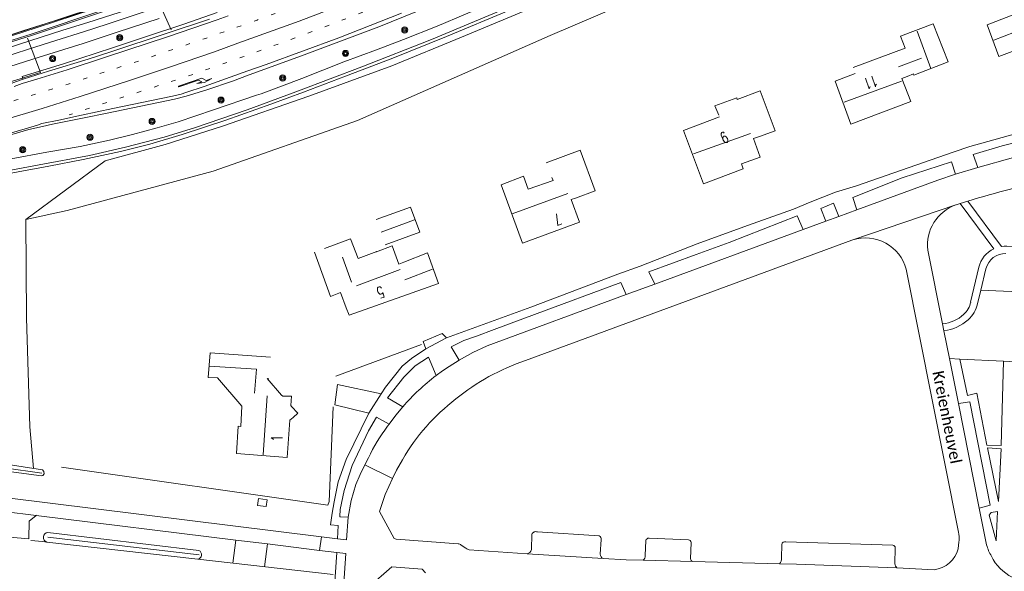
# Model space of a CAD drawing. Extents: x 177628 to 188968, y 384226 to 390673.
# Tile 85 of 256: x 182301 to 182519, y 386346 to 386467. Entities that reach past the tile are written whole.
import ezdxf

# ---------------------------------------------------------------- set-up
doc = ezdxf.new("R2010")
doc.units = 0
doc.linetypes.add('VW-1-3_STREEP', pattern=[4, 1, -3])
for name, color, linetype, lineweight in [('1220', 253, 'Continuous', 13), ('2901', 253, 'Continuous', 13), ('4502', 253, 'Continuous', 13), ('B-AF-CULT-GD', 253, 'HEKWERK', 13), ('B-AF-RAST-GD', 253, 'HEKWERK', 13), ('B-BP-BOOM-GD', 253, 'Continuous', 13), ('B-GB-BOUW-GD', 14, 'Continuous', 13), ('B-GB-NOKL-GD', 14, 'Continuous', 13), ('B-MK-BLOKLG-GD', 253, 'VW-1-3_STREEP', 13), ('B-MK-PIJL-GD', 253, 'Continuous', 13), ('B-MK-STRP-GD', 253, 'Continuous', 13), ('B-TR-SLOO-GD', 253, 'Continuous', 13), ('B-VH-FPAD-GD', 8, 'Continuous', 13), ('B-VH-GOOT-GD', 253, 'Continuous', 13), ('B-VH-HFDR-GD', 8, 'Continuous', 13), ('B-WT-HDUIK-GD', 253, 'Continuous', 13), ('B02_T', 14, 'Continuous', 9), ('T03_F', 253, 'Continuous', 9), ('T04_F', 253, 'HAAG', 9), ('T04_T', 253, 'HAAG', 9), ('T07_F', 253, 'Continuous', 9), ('T09_F', 253, 'Continuous', 9), ('T22_F', 253, 'Continuous', 9), ('V00_F', 8, 'Continuous', 9), ('V00_T', 8, 'Continuous', 9), ('Z06', 7, 'Continuous', 9)]:
    doc.layers.add(name, color=color, linetype=linetype, lineweight=lineweight)
doc.styles.add('Legend', font='calibri.ttf')
doc.styles.add('ROMANS', font='ROMANS.shx', dxfattribs={"oblique": 45})
doc.linetypes.add('HAAG', pattern='A,4,-1,[5,TOPOCAD.SHX,S=0.35,R=0,X=-0.35,Y=-0.35],-1', length=6)
doc.linetypes.add('HEKWERK', pattern='A,7,-1.5,[1,ProvNB.shx,S=0.75,R=0,X=0,Y=0],-1.5', length=10)

# ---------------------------------------------------------------- blocks, each defined once
blk = doc.blocks.new('2901_2901', base_point=(177628.113717, 385871.174588))
at = {"layer": '2901'}
for radius in [0.675, 0.45, 0.225]:
    blk.add_circle((177628.113717, 385871.174588), radius, dxfattribs=at)
blk = doc.blocks.new('1220_1220', base_point=(177627.545238, 385871.174588))
at = {"layer": '1220'}
blk.add_polyline3d([(177627.545238, 385871.174588, 0), (177627.545238, 385871.249588, 0), (177632.995238, 385871.249588, 0), (177633.745238, 385870.499588, 0), (177635.045238, 385870.499588, 0), (177633.245238, 385870.199588, 0), (177631.545238, 385870.499588, 0), (177632.745238, 385870.499588, 0), (177632.145238, 385871.099588, 0), (177627.545238, 385871.099588, 0)], close=True, dxfattribs=at)

msp = doc.modelspace()

# ---------------------------------------------------------------- linework, layer by layer
at = {"layer": 'B-AF-CULT-GD', "flags": 128}
for points in [[(182592.045, 386543.678), (182568.36, 386534.949), (182536.757, 386523.302), (182512.045, 386513.47), (182492.644, 386505.492), (182476.388, 386498.646), (182460.107, 386490.487), (182442.955, 386482.648), (182430.695, 386477.589), (182415.753, 386470.736), (182398.65, 386463.568), (182383.231, 386457.264), (182364.878, 386450.555), (182345.821, 386443.961), (182333.14, 386439.915), (182319.88, 386436.287), (182302.345, 386423.339)], [(182311.543, 386425.313), (182343.769, 386434.016), (182375.676, 386445.193), (182418.251, 386463.967), (182443.733, 386474.941), (182469.451, 386486.11), (182497.782, 386500.481), (182511.151, 386507.035), (182530.066, 386514.599), (182535.814, 386515.412), (182538.448, 386515.542), (182540.23, 386515.659), (182541.733, 386515.886), (182549.042, 386517.768), (182563.297, 386523.125), (182576.683, 386528.014), (182584.212, 386530.543), (182592.235, 386533.139), (182593.29, 386533.3), (182594.153, 386533.311), (182595.062, 386533.284), (182595.737, 386533.223), (182596.507, 386533.067), (182597.029, 386532.954), (182598.479, 386532.555), (182600.066, 386532.362), (182601.058, 386532.452), (182607.739, 386534.404)], [(182311.543, 386425.313), (182302.345, 386423.339)], [(182302.345, 386423.339), (182302.556, 386401.588), (182303.279, 386377.53), (182304.054, 386368.358)]]:
    msp.add_lwpolyline(points, dxfattribs=at)
at = {"layer": 'B-AF-RAST-GD', "flags": 128}
msp.add_lwpolyline([(182234.542, 386475.395), (182234.861, 386465.007), (182234.828, 386448.846), (182235.083, 386443.957), (182235.093, 386443.773), (182235.107, 386443.498), (182235.951, 386443.66), (182240.648, 386444.712), (182246.767, 386446.224), (182254.804, 386448.757), (182265.682, 386452.503), (182276.329, 386456.308), (182290.437, 386461.266), (182304.851, 386465.933), (182316.951, 386469.917), (182327.528, 386473.159), (182337.223, 386476.511), (182349.926, 386481.118), (182360.712, 386485.07), (182372.457, 386489.636), (182384.976, 386494.662), (182395.461, 386498.982), (182405.642, 386503.327), (182416.034, 386508.03), (182427.013, 386513.243), (182437.133, 386518.259), (182449.269, 386524.491), (182459.687, 386530.079), (182471.066, 386536.495), (182481.608, 386542.506), (182487.175, 386545.762), (182490.791, 386548.116), (182495.983, 386551.519), (182500.822, 386554.695), (182508.24, 386559.602), (182516.279, 386564.855), (182523.675, 386570.042), (182531.376, 386575.33), (182541.503, 386582.312), (182553.518, 386590.527), (182565.33, 386598.61), (182570.054, 386601.775), (182580.464, 386608.995), (182593.183, 386618.257), (182602.232, 386625.274), (182615.092, 386635.154), (182626.254, 386644.102), (182633.557, 386650.592), (182639.615, 386656.18), (182647.503, 386664.87), (182655.824, 386674.458)], dxfattribs=at)
at = {"layer": 'B-GB-BOUW-GD', "flags": 128}
for points in [[(182525.096, 386470.246), (182514.729, 386466.338), (182517.35, 386459.345), (182522.663, 386461.307), (182524.639, 386455.687), (182529.993, 386457.667), (182530.684, 386457.884), (182530.789, 386457.616), (182534.143, 386458.935), (182533.997, 386459.343), (182535.37, 386459.94), (182535.176, 386460.569), (182537.353, 386461.407), (182534.879, 386467.97)], [(182485.165, 386456.879), (182496.615, 386461.183), (182495.604, 386463.812), (182502.798, 386466.535), (182506.17, 386458.147), (182498.578, 386455.202), (182498.492, 386455.49), (182497.08, 386454.889), (182495.921, 386454.467), (182497.863, 386449.364), (182484.667, 386444.363), (182481.199, 386453.884), (182485.588, 386455.587)], [(182455.457, 386446.356), (182454.613, 386448.454), (182459.426, 386450.211), (182459.563, 386449.814), (182464.627, 386451.735), (182467.894, 386442.913), (182464.428, 386441.65), (182463.119, 386441.191), (182464.599, 386437.095), (182460.481, 386435.585), (182460.867, 386434.526), (182452.059, 386431.171), (182447.645, 386442.995), (182455.638, 386445.959)], [(182417.334, 386435.859), (182424.82, 386438.612), (182428.176, 386429.668), (182423.847, 386428.038), (182422.856, 386427.757), (182424.72, 386422.701), (182412.073, 386418.102), (182407.354, 386431.003), (182412.339, 386432.867), (182413.391, 386430.02), (182418.877, 386431.961), (182418.592, 386432.607)], [(182379.774, 386423.286), (182387.351, 386426.073), (182389.405, 386420.509), (182381.778, 386417.691)], [(182366.125, 386416.102), (182369.697, 386406.28), (182371.9, 386407.179), (182373.141, 386403.803), (182373.819, 386402.207), (182393.533, 386409.167), (182391.139, 386415.932), (182385.89, 386413.909), (182384.75, 386413.484), (182383.3, 386417.509), (182379.835, 386416.189), (182379.904, 386416.238), (182375.764, 386414.695), (182374.082, 386419.059), (182368.371, 386416.882)], [(182356.435, 386392.914), (182343.073, 386393.883), (182342.666, 386388.453), (182344.701, 386388.343), (182350.13, 386382.117), (182349.893, 386377.644), (182349.287, 386377.706), (182348.914, 386371.665), (182360.148, 386370.743), (182360.716, 386378.973), (182361.425, 386379.59), (182362.475, 386380.524), (182361.076, 386382.028), (182360.907, 386382.229), (182361.048, 386384.292), (182359.18, 386384.33), (182358.881, 386384.506), (182355.692, 386388.18), (182356.099, 386388.129)]]:
    msp.add_lwpolyline(points, dxfattribs=at)
at = {"layer": 'B-GB-NOKL-GD', "flags": 128}
for points in [[(182499.276, 386464.88), (182502.283, 386456.692)], [(182523.111, 386465.539), (182516.212, 386462.944)], [(182495.132, 386457.002), (182500.226, 386458.927)], [(182483.163, 386449.254), (182495.846, 386453.89)], [(182462.467, 386442.309), (182449.912, 386437.797)], [(182409.85, 386424.545), (182422.139, 386429.086)], [(182388.271, 386423.238), (182380.882, 386420.514)], [(182372.328, 386414.967), (182374.29, 386409.444)], [(182375.404, 386408.656), (182385.067, 386412.254)], [(182386.12, 386410.02), (182392.234, 386412.339)], [(182352.913, 386384.97), (182353.307, 386390.247), (182342.955, 386390.968)], [(182355.694, 386384.391), (182354.8, 386371.359)]]:
    msp.add_lwpolyline(points, dxfattribs=at)
at = {"layer": 'B-MK-BLOKLG-GD', "flags": 128}
for points in [[(182318.716, 386455.53), (182327.316, 386458.319), (182335.117, 386460.942), (182342.273, 386463.395), (182348.103, 386465.452), (182353.478, 386467.349), (182364.895, 386471.566), (182376.263, 386475.949), (182387.375, 386480.349), (182398.515, 386484.974), (182409.451, 386489.627), (182420.569, 386494.436), (182431.358, 386499.311), (182440.204, 386503.438), (182442.347, 386504.438), (182453.094, 386509.644), (182463.608, 386514.868), (182471.008, 386518.669), (182478.043, 386522.39), (182485.184, 386526.18), (182492.171, 386529.966), (182499.022, 386533.698), (182506.395, 386537.704)], [(182464.573, 386507.98), (182457.084, 386504.225), (182450.113, 386500.823), (182443.018, 386497.468), (182442.654, 386497.296), (182431.701, 386492.246), (182420.649, 386487.294), (182410.051, 386482.68), (182398.877, 386477.97), (182387.891, 386473.457), (182376.817, 386469.077), (182365.694, 386464.848), (182354.426, 386460.698), (182350.312, 386459.247), (182339.358, 386455.386), (182311.95, 386446.426)], [(182268.963, 386440.8), (182288.281, 386446.158), (182300.343, 386449.719), (182311.729, 386453.237), (182318.716, 386455.53)]]:
    msp.add_lwpolyline(points, dxfattribs=at)
at = {"layer": 'B-MK-STRP-GD', "flags": 128}
for points in [[(182297.4, 386445.251), (182305.955, 386447.852), (182314.372, 386450.503), (182325.495, 386454.073), (182334.36, 386457.024), (182344.092, 386460.365), (182349.247, 386462.24), (182362.748, 386467.151), (182380.541, 386473.979)], [(182320.168, 386459.206), (182333.886, 386463.71), (182344.639, 386467.404), (182347.091, 386468.295)], [(182321.615, 386447.822), (182334.765, 386450.558), (182336.683, 386451.007), (182337.702, 386451.341), (182341.743, 386452.698), (182351.426, 386456.117), (182355.508, 386457.558), (182371.502, 386463.469), (182385.404, 386468.875)], [(182320.168, 386459.206), (182311.498, 386456.386), (182304.782, 386454.315), (182301.578, 386453.338), (182299.797, 386452.687)], [(182285.747, 386438.543), (182302.203, 386443.345), (182304.96, 386444.183), (182305.895, 386444.494), (182309.685, 386445.273), (182314.652, 386446.327), (182321.615, 386447.822)]]:
    msp.add_lwpolyline(points, dxfattribs=at)
at = {"layer": 'B-TR-SLOO-GD', "flags": 128}
for points in [[(182233.99, 386473.294), (182234.063, 386457.593), (182234.199, 386443.593), (182234.212, 386442.262), (182234.574, 386442.1), (182246.183, 386444.832), (182262.501, 386449.986), (182277.315, 386455.359), (182293.729, 386461.132), (182303.764, 386464.301), (182350.588, 386480.055)], [(182350.616, 386479.734), (182303.86, 386464.045), (182293.752, 386460.836), (182277.462, 386455.093), (182262.521, 386449.687), (182246.274, 386444.559), (182234.777, 386441.872), (182216.685, 386437.62), (182202.421, 386434.844), (182182.929, 386431.205)], [(182317.01, 386469.725), (182304.912, 386465.742), (182290.499, 386461.076), (182276.396, 386456.12), (182265.749, 386452.315), (182254.864, 386448.566), (182246.827, 386446.033), (182240.691, 386444.517), (182235.995, 386443.464), (182235.413, 386443.325), (182235.058, 386443.327), (182234.908, 386443.487), (182234.895, 386443.733)], [(182316.045, 386466.794), (182326.68, 386470.203)], [(182177.341, 386428.921), (182191.003, 386431.638), (182204.886, 386434.234), (182219.343, 386437.322), (182231.406, 386439.964), (182242.527, 386442.682), (182252.321, 386445.191), (182261.757, 386448.317), (182271.956, 386451.922), (182285.715, 386456.893), (182292.208, 386459.094), (182300.725, 386461.952), (182310.525, 386465.131), (182316.045, 386466.794)]]:
    msp.add_lwpolyline(points, dxfattribs=at)
at = {"layer": 'B-VH-FPAD-GD', "flags": 128}
for points in [[(182405.75, 386471.282), (182393.22, 386466), (182385.839, 386463.074), (182379.876, 386460.806), (182372.665, 386458.17), (182363.341, 386454.438), (182354.361, 386451.099), (182353.336, 386450.748), (182343.876, 386447.503), (182336.041, 386444.918), (182331.359, 386443.533), (182325.917, 386442.092), (182320.875, 386440.841)], [(182409.09, 386469.486), (182395.331, 386463.735), (182383.464, 386458.924), (182373.003, 386454.937), (182363.734, 386451.419), (182356.518, 386448.806), (182346.562, 386445.279), (182336.883, 386442.093), (182329.759, 386439.934), (182323.325, 386438.334), (182315.052, 386436.56)], [(182320.347, 386466.436), (182330.748, 386469.892)], [(182331.808, 386467.733), (182322.532, 386464.702)], [(182296.531, 386458.877), (182302.955, 386460.907), (182309.02, 386462.871), (182315.089, 386464.751), (182320.347, 386466.436)], [(182322.532, 386464.702), (182315.08, 386462.204), (182305.318, 386459.162), (182297.255, 386456.622)], [(182320.875, 386440.841), (182314.415, 386439.444), (182307.007, 386438.174), (182299.147, 386436.74)], [(182315.052, 386436.56), (182307.462, 386435.116), (182300.656, 386433.822), (182293.301, 386432.48), (182293.127, 386433.09)]]:
    msp.add_lwpolyline(points, dxfattribs=at)
at = {"layer": 'B-VH-GOOT-GD', "flags": 128}
for points in [[(182316.415, 386437.435), (182324.399, 386439.257), (182332.913, 386441.506), (182339.84, 386443.67), (182351.286, 386447.55), (182354.106, 386448.585), (182362.627, 386451.711), (182376.574, 386457.053), (182392.031, 386463.04), (182411.903, 386471.35)], [(182342.935, 386467.529), (182333.351, 386464.39), (182321.182, 386460.349), (182316.141, 386458.703)], [(182301.781, 386454.313), (182307.398, 386456.088), (182316.141, 386458.703)], [(182293.127, 386433.09), (182305.317, 386435.38), (182316.415, 386437.435)]]:
    msp.add_lwpolyline(points, dxfattribs=at)
at = {"layer": 'B-VH-HFDR-GD', "flags": 128}
for points in [[(182319.992, 386446.695), (182327.817, 386448.322), (182335.236, 386449.879), (182337.795, 386450.558), (182342.372, 386451.976), (182348.053, 386453.899), (182351.738, 386455.239), (182363.273, 386459.435), (182380.331, 386465.866), (182394.752, 386471.665)], [(182321.545, 386461.251), (182328.616, 386463.556), (182337.292, 386466.475), (182344.676, 386469.055)], [(182321.545, 386461.251), (182310.69, 386457.717), (182301.58, 386454.903), (182301.781, 386454.313)], [(182296.03, 386452.21), (182301.138, 386454.11), (182301.781, 386454.313)], [(182296.784, 386441.339), (182303.045, 386443.227), (182306.029, 386443.887), (182308.239, 386444.375), (182315.641, 386445.868), (182319.992, 386446.695)]]:
    msp.add_lwpolyline(points, dxfattribs=at)
at = {"layer": 'B-WT-HDUIK-GD', "flags": 128}
for points in [[(182331.231, 386472.471), (182334.512, 386465.194)], [(182302.768, 386463.35), (182305.645, 386455.803), (182254.756, 386440.002)]]:
    msp.add_lwpolyline(points, dxfattribs=at)
at = {"layer": 'B02_T', "linetype": 'Continuous'}
msp.add_lwpolyline([(182355.674, 386361.421), (182355.478, 386359.908), (182353.555, 386360.182), (182353.77, 386361.692), (182355.674, 386361.421)], dxfattribs=at)
at = {"layer": 'T03_F', "linetype": 'Continuous'}
msp.add_lwpolyline([(182310.225, 386368.636), (182369.08, 386360.263), (182369.389, 386361.03), (182370.308, 386381.98)], dxfattribs=at)
at = {"layer": 'T04_F', "linetype": 'HAAG'}
for points in [[(182370.864, 386388.691), (182389.803, 386395.713)], [(182306.095, 386352.191), (182303.466, 386352.448)]]:
    msp.add_lwpolyline(points, dxfattribs=at)
at = {"layer": 'T04_T', "linetype": 'HAAG'}
for points in [[(182306.095, 386352.191), (182307.016, 386352.087)], [(182307.018, 386352.086), (182340.344, 386348.306)], [(182340.346, 386348.306), (182370.29, 386344.91)]]:
    msp.add_lwpolyline(points, dxfattribs=at)
at = {"layer": 'T07_F', "linetype": 'Continuous'}
for points in [[(182297.596, 386368.472), (182305.942, 386367.295)], [(182307.218, 386353.137), (182340.664, 386349.247)]]:
    msp.add_lwpolyline(points, dxfattribs=at)
at = {"layer": 'T09_F', "linetype": 'Continuous'}
for points in [[(182336.286, 386476.092), (182312.985, 386468.535), (182301.936, 386465.076), (182280.57, 386458.096), (182261.1, 386451.525)], [(182297.5, 386369.33), (182306.062, 386368.017), (182306.355, 386367.681), (182306.403, 386367.159), (182306.128, 386366.806), (182305.837, 386366.697), (182297.522, 386367.843), (182297.06, 386368.163), (182296.951, 386368.592), (182297.148, 386369.098), (182297.5, 386369.33)], [(182307.274, 386354.18), (182340.583, 386350.221)], [(182307.018, 386352.086), (182307.016, 386352.087)], [(182340.346, 386348.306), (182340.344, 386348.306)]]:
    msp.add_lwpolyline(points, dxfattribs=at)
at = {"layer": 'T09_F', "linetype": 'Continuous', "extrusion": (0, 0, -1)}
for centre, radius, start, end in [((-182307.311, 386353.113), 1.068, 286.02733, 88.02724), ((-182340.202, 386349.296), 1, 112.36314, 261.74695)]:
    msp.add_arc(centre, radius, start, end, dxfattribs=at)
at = {"layer": 'T22_F', "linetype": 'Continuous'}
for points in [[(182394.365, 386398.124), (182390.149, 386396.404)], [(182370.678, 386382.406), (182371.2, 386386.905)]]:
    msp.add_lwpolyline(points, dxfattribs=at)
at = {"layer": 'V00_F', "linetype": 'Continuous'}
for points in [[(182510.891, 386439.469), (182523.371, 386442.909), (182539.479, 386446.712), (182543.704, 386448.128), (182552.572, 386449.959), (182565.992, 386453.136), (182595.197, 386459.739), (182603.963, 386461.957), (182612.554, 386463.567)], [(182545.173, 386442.732), (182544.502, 386445.917), (182536.22, 386444.041), (182518.063, 386439.574), (182511.648, 386437.639), (182512.691, 386434.773)], [(182485.916, 386430.762), (182507.256, 386438.199)], [(182507.787, 386433.317), (182506.903, 386436.059), (182495.991, 386432.505), (182485.091, 386428.192), (182485.987, 386425.472)], [(182481.229, 386429.324), (182475.649, 386427.15), (182471.949, 386425.583), (182461.803, 386422.03), (182450.686, 386417.944), (182438.119, 386412.983), (182433.136, 386411.238), (182413.93, 386403.969), (182395.316, 386397.188)], [(182481.997, 386424.005), (182480.819, 386426.895), (182478.009, 386425.764), (182479.143, 386422.955)], [(182516.231, 386416.854), (182508.797, 386426.844)], [(182510.477, 386427.366), (182517.904, 386417.365)], [(182474.092, 386421.098), (182472.778, 386424.107), (182457.732, 386418.266), (182450.445, 386415.561), (182440.004, 386411.749), (182441.336, 386409.053)], [(182398.093, 386392.255), (182396.33, 386395.23), (182399.14, 386396.565), (182401.94, 386397.533), (182405.853, 386399.059), (182414.763, 386402.307), (182433.829, 386409.396), (182435.013, 386406.728)], [(182395.316, 386397.188), (182390.78, 386394.763)], [(182394.365, 386398.124), (182395.316, 386397.188)], [(182390.149, 386396.404), (182390.78, 386394.763)], [(182390.78, 386394.763), (182387.607, 386392.644), (182385.525, 386390.912), (182381.866, 386386.273), (182380.904, 386384.806)], [(182385.669, 386381.964), (182382.279, 386383.92), (182385.891, 386388.484), (182388.401, 386390.995), (182391.357, 386392.934), (182393.029, 386388.855)], [(182518.393, 386392), (182517.823, 386373.395), (182514.649, 386373.52), (182512.463, 386385.006), (182510.435, 386384.488), (182508.731, 386392.494)], [(182508.731, 386392.494), (182518.393, 386392)], [(182380.904, 386384.806), (182371.2, 386386.905)], [(182380.904, 386384.806), (182378.138, 386380.524)], [(182370.678, 386382.406), (182378.138, 386380.524)], [(182513.023, 386359.55), (182515.407, 386360.216), (182510.952, 386383.081), (182508.418, 386382.661)], [(182378.138, 386380.524), (182373.117, 386370.355), (182371.363, 386365.414), (182370.512, 386360.966)], [(182373.603, 386357.599), (182371.819, 386357.678), (182371.77, 386357.758), (182371.802, 386359.31), (182372.675, 386363.444), (182374.489, 386369), (182378.065, 386376.655), (182379.825, 386379.675), (182382.639, 386378.131)], [(182517.858, 386372.65), (182514.848, 386372.915), (182517.273, 386361.013), (182517.858, 386372.65)], [(182377.248, 386369.18), (182383.35, 386366.141)], [(182517.064, 386358.804), (182515.617, 386358.651), (182515.229, 386358.022), (182516.712, 386352.331), (182517.064, 386358.804)], [(182348.13, 386347.429), (182348.761, 386352.534)], [(182355.124, 386346.632), (182355.746, 386351.67)]]:
    msp.add_lwpolyline(points, dxfattribs=at)
at = {"layer": 'V00_T', "linetype": 'Continuous'}
for points in [[(182545.173, 386442.732), (182528.539, 386439.169), (182520.599, 386437.03), (182512.691, 386434.773)], [(182507.256, 386438.199), (182510.891, 386439.469)], [(182507.787, 386433.317), (182512.691, 386434.773)], [(182485.987, 386425.472), (182503.852, 386432.025), (182507.787, 386433.317)], [(182481.229, 386429.324), (182485.916, 386430.762)], [(182481.997, 386424.005), (182485.987, 386425.472)], [(182485.061, 386418.813), (182507.83, 386426.533)], [(182507.83, 386426.533), (182507.905, 386426.559)], [(182508.797, 386426.844), (182507.905, 386426.559)], [(182508.797, 386426.844), (182510.477, 386427.366)], [(182479.143, 386422.955), (182481.997, 386424.005)], [(182441.336, 386409.053), (182474.092, 386421.098)], [(182474.092, 386421.098), (182479.143, 386422.955)], [(182484.851, 386418.733), (182412.79, 386392.17)], [(182484.851, 386418.733), (182485.061, 386418.813)], [(182546.263, 386416.131), (182519.106, 386417.428), (182518.503, 386417.427), (182517.904, 386417.365)], [(182504.915, 386400.243), (182501.67, 386416.53)], [(182511.11, 386405.07), (182512.925, 386412.768)], [(182513.32, 386407.71), (182514.48, 386412.46)], [(182508.42, 386354.261), (182496.89, 386412.34)], [(182435.013, 386406.728), (182441.336, 386409.053)], [(182404.287, 386395.429), (182435.013, 386406.728)], [(182513.32, 386407.71), (182512.614, 386404.715)], [(182523.344, 386407.247), (182513.32, 386407.71)], [(182505.217, 386398.725), (182504.915, 386400.243)], [(182506.436, 386392.611), (182505.217, 386398.725)], [(182398.093, 386392.255), (182401.142, 386393.936), (182404.287, 386395.429)], [(182398.093, 386392.255), (182395.867, 386390.868), (182394.431, 386389.886), (182393.029, 386388.855)], [(182508.418, 386382.661), (182506.436, 386392.611)], [(182508.731, 386392.494), (182506.436, 386392.611)], [(182518.393, 386392), (182522.634, 386391.783)], [(182382.639, 386378.131), (182384.107, 386380.084), (182385.669, 386381.964)], [(182513.023, 386359.55), (182508.418, 386382.661)], [(182382.299, 386377.649), (182382.639, 386378.131)], [(182375.269, 386364.799), (182376.205, 386367.014), (182377.248, 386369.18)], [(182377.248, 386369.18), (182378.049, 386370.679)], [(182385.582, 386370.283), (182384.274, 386367.975), (182383.35, 386366.141)], [(182373.603, 386357.599), (182374.274, 386361.236), (182375.269, 386364.799)], [(182383.35, 386366.141), (182381.795, 386362.561), (182380.512, 386358.875)], [(182367.669, 386353.275), (182278.003, 386364.357)], [(182370.512, 386360.966), (182370.04, 386358.436), (182369.7, 386355.884), (182371.41, 386355.721), (182371.25, 386352.833)], [(182304.696, 386357.979), (182297.521, 386358.866)], [(182304.696, 386357.979), (182303.138, 386356.686), (182303.022, 386352.807), (182298.784, 386353.147), (182298.93, 386357.26), (182297.521, 386358.866)], [(182304.715, 386357.995), (182304.696, 386357.979)], [(182348.761, 386352.533), (182304.696, 386357.979)], [(182380.512, 386358.875), (182383.743, 386352.864), (182384.179, 386352.761), (182397.873, 386351.692)], [(182514.632, 386351.476), (182513.023, 386359.55)], [(182373.253, 386352.586), (182373.603, 386357.599)], [(182414.098, 386350.445), (182414.172, 386353.798)], [(182415.394, 386354.329), (182429.073, 386353.475)], [(182355.746, 386351.67), (182348.761, 386352.533)], [(182367.294, 386350.243), (182355.746, 386351.67)], [(182367.294, 386350.243), (182367.669, 386353.275)], [(182371.25, 386352.833), (182367.669, 386353.275)], [(182373.253, 386352.586), (182371.25, 386352.833)], [(182429.471, 386352.637), (182429.288, 386349.426)], [(182439.208, 386349.101), (182439.36, 386352.436)], [(182440.062, 386352.966), (182448.779, 386352.612)], [(182449.33, 386352), (182449.243, 386348.419)], [(182469.331, 386348.616), (182469.389, 386351.569)], [(182470.241, 386352.17), (182493.898, 386351.433)], [(182508.354, 386350.625), (182508.522, 386352.168)], [(182508.521, 386352.168), (182508.523, 386352.177)], [(182508.523, 386352.177), (182508.549, 386352.42)], [(182508.549, 386352.42), (182508.55, 386352.429)], [(182373.047, 386349.532), (182361.32, 386175.6), (182360.67, 386165.434)], [(182371.08, 386349.775), (182364.566, 386253.84)], [(182371.08, 386349.775), (182367.294, 386350.243)], [(182373.047, 386349.532), (182371.08, 386349.775)], [(182398.57, 386351.43), (182399.596, 386350.728)], [(182400.335, 386350.394), (182413.103, 386349.504)], [(182413.103, 386349.504), (182429.909, 386348.48)], [(182494.425, 386350.783), (182494.343, 386347.272)], [(182429.909, 386348.48), (182435.039, 386348.168), (182438.751, 386348.07)], [(182449.733, 386347.781), (182438.751, 386348.07)], [(182449.733, 386347.781), (182468.845, 386347.277)], [(182468.845, 386347.277), (182472.601, 386347.178), (182494.692, 386346.425), (182494.823, 386346.418)], [(182383.69, 386243.568), (182380.893, 386240.906), (182375.178, 386241.076), (182371.502, 386245.287), (182372.742, 386262.923), (182377.313, 386330.602), (182378.032, 386342.044), (182383.252, 386346.602), (182389.93, 386346.098), (182390.639, 386345.279)], [(182494.823, 386346.418), (182503.017, 386345.989)]]:
    msp.add_lwpolyline(points, dxfattribs=at)
for centre, radius, start, end in [((182578.492, 386205.7), 231.866, 102.21251, 107.05801), ((182510.891, 386417.75), 9.302, 109.21466, 187.53455), ((182487.852, 386409.868), 9.37, 15.29521, 107.32856), ((182518.813, 386411.385), 6.048, 115.26814, 166.77892), ((182518.814, 386411.332), 4.478, 89.29607, 165.41088), ((182506.433, 386405.948), 4.759, 311.0645, 349.36836), ((182506.439, 386405.945), 6.296, 311.04984, 348.73342), ((182503.948, 386408.517), 8.33, 276.66651, 312.3459), ((182503.962, 386408.485), 9.84, 277.32625, 312.21589), ((182428.503, 386345.381), 49.357, 108.56352, 129.10428), ((182423.409, 386349.031), 50.089, 127.33871, 138.89145), ((182425.464, 386347.077), 46.142, 127.50362, 149.80622), ((182415.626, 386352.547), 41.723, 143.0127, 154.24129), ((182502.682, 386352.933), 5.89, 355.0887, 13.02919), ((182397.751, 386350.309), 1.388, 53.84215, 84.9557), ((182401.257, 386353.419), 3.162, 238.31096, 253.04671), ((182412.928, 386350.686), 1.195, 278.43214, 348.37243), ((182430.288, 386349.406), 1, 178.82861, 247.73704), ((182502.344, 386352.153), 6.201, 276.22801, 345.7306), ((182437.942, 386349.045), 1.267, 309.67555, 2.51296), ((182450.004, 386348.496), 0.764, 185.77548, 249.27486), ((182467.982, 386348.348), 1.375, 308.85878, 11.24374), ((182495.665, 386347.453), 1.334, 187.80403, 230.87325)]:
    msp.add_arc(centre, radius, start, end, dxfattribs=at)
at = {"layer": 'V00_T', "linetype": 'Continuous', "extrusion": (0, 0, -1)}
for centre, radius, start, end in [((-182415.033, 386353.489), 0.915, 19.76936, 113.25751), ((-182428.798, 386352.831), 0.7, 113.09114, 196.09901), ((-182440.006, 386352.31), 0.658, 11.04334, 94.85209), ((-182448.694, 386351.981), 0.637, 97.71291, 178.29198), ((-182470.113, 386351.447), 0.734, 9.53826, 100.06353), ((-182523.434, 386353.806), 9.105, 327.96762, 345.17114), ((-182493.825, 386350.835), 0.602, 96.96395, 184.9679), ((-182524.764, 386353.305), 10.031, 296.48199, 334.43711)]:
    msp.add_arc(centre, radius, start, end, dxfattribs=at)

# ---------------------------------------------------------------- block references
at = {"layer": 'B-BP-BOOM-GD'}
for p in [(182386.085, 386465.168, 25.447), (182323.141, 386463.466, 24.79), (182373.005, 386459.984, 25.405), (182308.295, 386458.849, 24.823), (182359.119, 386454.56, 25.459), (182345.525, 386449.68, 25.402), (182330.282, 386444.974, 25.402), (182316.564, 386441.478, 25.363), (182301.709, 386438.706, 25.36)]:
    msp.add_blockref('2901_2901', p, dxfattribs=at)
at = {"layer": 'B-MK-PIJL-GD', "rotation": 18.89007}
msp.add_blockref('1220_1220', (182336.132, 386452.674, 25.418), dxfattribs=at)

# ---------------------------------------------------------------- texts
at = {"layer": '4502', "style": 'ROMANS', "width": 0.68}
for s, rotation, p in [('11', 198.55188, (182490.054, 386455.239, 24.847)), ('9', 206.16254, (182456.777, 386442.868, 24.832)), ('7', 202.78507, (182420.054, 386424.751)), ('5', 200.23889, (182381.004, 386408.66)), ('1', 89.74656, (182359.101, 386374.32))]:
    msp.add_text(s, height=2.5, rotation=rotation, dxfattribs=at).set_placement(p)
at = {"layer": 'Z06', "linetype": 'Continuous', "style": 'Legend'}
msp.add_text('Kreienheuvel', height=2.5, rotation=281.24253, dxfattribs=at).set_placement((182502.66, 386389.623))

doc.saveas('drawing.dxf')
